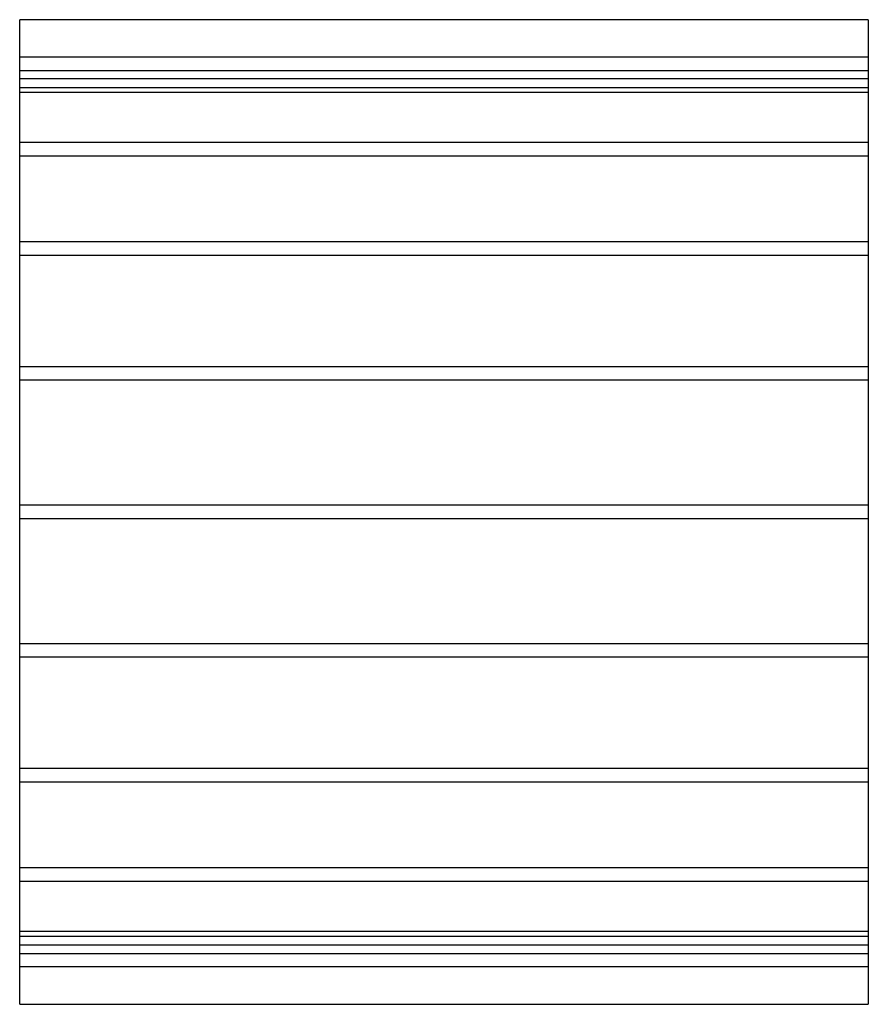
# Model space of a CAD drawing. Header units: millimetres. Extents: x -625 to 625, y -725 to 725.
import ezdxf

# ---------------------------------------------------------------- set-up
doc = ezdxf.new("R2010")
doc.units = ezdxf.units.MM
doc.layers.add('HIDDEN', color=7, linetype='Continuous')
doc.layers.add('THICK', color=7, linetype='Continuous')

msp = doc.modelspace()

# ---------------------------------------------------------------- linework, layer by layer
at = {"layer": 'HIDDEN'}
for p, q in [((625, 670), (-625, 670)), ((-625, 650), (625, 650)), ((625, 637.7), (-625, 637.7)), ((625, 637.7), (-625, 637.7)), ((-625, 625), (625, 625)), ((625, 617.7), (-625, 617.7)), ((625, 617.7), (-625, 617.7)), ((625, 544), (-625, 544)), ((625, 544), (-625, 544)), ((625, 524), (-625, 524)), ((625, 524), (-625, 524)), ((625, 397.9), (-625, 397.9)), ((625, 397.9), (-625, 397.9)), ((625, 377.9), (-625, 377.9)), ((625, 377.9), (-625, 377.9)), ((625, 214), (-625, 214)), ((625, 214), (-625, 214)), ((625, 194), (-625, 194)), ((625, 194), (-625, 194)), ((625, 10), (-625, 10)), ((625, 10), (-625, 10)), ((625, -10), (-625, -10)), ((625, -10), (-625, -10)), ((625, -194), (-625, -194)), ((625, -194), (-625, -194)), ((625, -214), (-625, -214)), ((625, -214), (-625, -214)), ((625, -377.9), (-625, -377.9)), ((625, -377.9), (-625, -377.9)), ((625, -397.9), (-625, -397.9)), ((625, -397.9), (-625, -397.9)), ((625, -524), (-625, -524)), ((625, -524), (-625, -524)), ((625, -544), (-625, -544)), ((625, -544), (-625, -544)), ((625, -617.7), (-625, -617.7)), ((625, -617.7), (-625, -617.7)), ((625, -625), (-625, -625)), ((625, -637.7), (-625, -637.7)), ((625, -637.7), (-625, -637.7)), ((-625, -650), (625, -650)), ((625, -670), (-625, -670))]:
    msp.add_line(p, q, dxfattribs=at)
at = {"layer": 'THICK'}
for p, q in [((625, 725), (-625, 725)), ((-625, -725), (-625, 725)), ((625, 725), (625, -725)), ((-625, -725), (625, -725))]:
    msp.add_line(p, q, dxfattribs=at)

doc.saveas('drawing.dxf')
